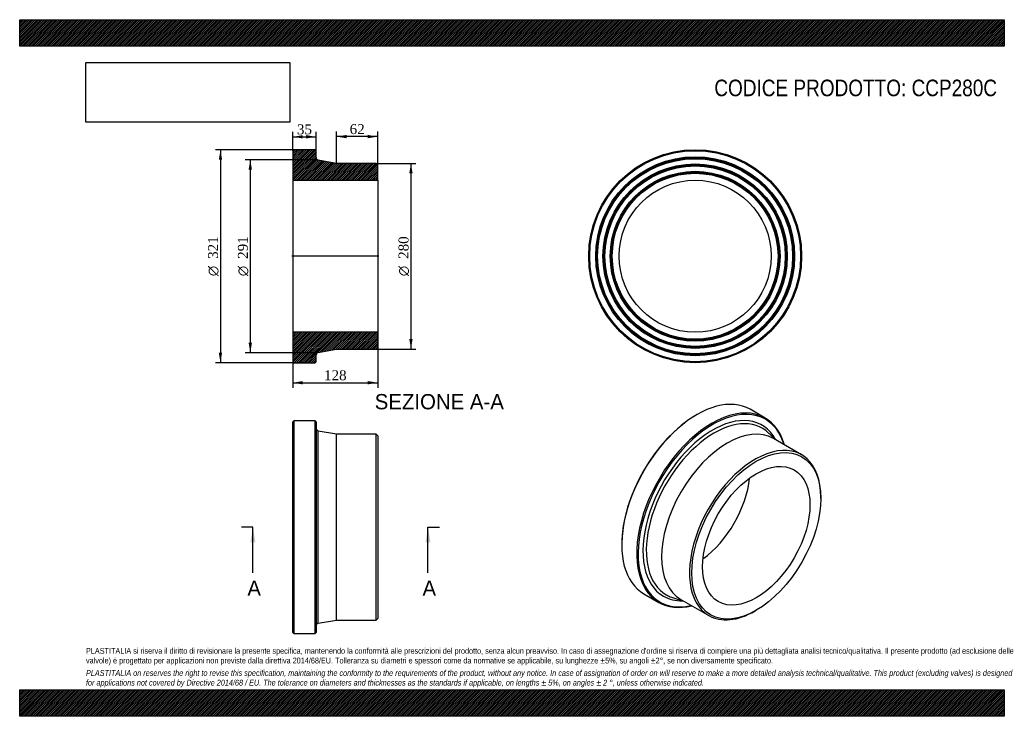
# Model space of a CAD drawing. Header units: millimetres. Extents: x 0 to 1485, y 0 to 1050.
import ezdxf
from ezdxf.enums import TextEntityAlignment as Align
from ezdxf.lldxf.tags import DXFTag

# ---------------------------------------------------------------- set-up
doc = ezdxf.new("R2010")
doc.units = ezdxf.units.MM
doc.header["$LTSCALE"] = 5
for name, color, linetype in [('CCP280C', 7, 'Continuous'), ('Default', 7, 'Continuous'), ('DV4_Default', 7, 'Continuous')]:
    doc.layers.add(name, color=color, linetype=linetype)
doc.styles.add('SEACAD_Solid_Edge_ANSI', font='seans.ttf')
doc.styles.add('SEACAD_Solid_Edge_ANSI1_Symbols', font='semeca1.ttf')
doc.styles.add('SEACAD_Times_New_Roman', font='times.ttf')
tags = doc.linetypes.add('CENTER2', pattern=[28.575, 19.05, -3.175, 3.175, -3.175]).pattern_tags.tags
tags[10:11] = [DXFTag(74, 4), DXFTag(75, 0), DXFTag(340, '0'), DXFTag(46, 0.0), DXFTag(50, 0.0), DXFTag(44, 0.0), DXFTag(45, 0.0)]
tags[8:9] = [DXFTag(74, 4), DXFTag(75, 0), DXFTag(340, '0'), DXFTag(46, 0.0), DXFTag(50, 0.0), DXFTag(44, 0.0), DXFTag(45, 0.0)]
tags[6:7] = [DXFTag(74, 4), DXFTag(75, 0), DXFTag(340, '0'), DXFTag(46, 0.0), DXFTag(50, 0.0), DXFTag(44, 0.0), DXFTag(45, 0.0)]
tags[4:5] = [DXFTag(74, 4), DXFTag(75, 0), DXFTag(340, '0'), DXFTag(46, 0.0), DXFTag(50, 0.0), DXFTag(44, 0.0), DXFTag(45, 0.0)]
doc.dimstyles.new('ANSImm', dxfattribs={"dimtxt": 15, "dimasz": 15, "dimexe": 7.5, "dimexo": 0, "dimgap": 3.75, "dimtad": 1, "dimdsep": 46, "dimtxsty": 'SEACAD_Times_New_Roman', "dimblk1": '_SE_FILLED', "dimblk2": '_SE_FILLED', "dimsah": 1, "dimcen": 7.5, "dimazin": 0, "dimtfac": 0.85, "dimtdec": 3, "dimtofl": 0, "dimtmove": 0, "dimatfit": 3, "dimfxl": 1, "dimarcsym": 0})
picture_1 = doc.add_image_def('image1.jpg', size_in_pixel=(4302, 1260))

# ---------------------------------------------------------------- blocks, each defined once
blk = doc.blocks.new('SE')
at = {"layer": 'CCP280C', "color": 7, "linetype": 'Continuous'}
for p, q in [((413.5, 445.6), (412, 444.1)), ((413.5, 445.6), (413.5, 124.6)), ((445.5, 445.6), (413.5, 445.6)), ((445.5, 124.6), (445.5, 445.6)), ((447, 444.1), (445.5, 445.6)), ((412, 126.1), (412, 444.1)), ((447, 444.1), (447, 126.1)), ((450.3, 140.2), (450.3, 430)), ((478, 425.1), (450.3, 430)), ((478, 145.1), (478, 425.1)), ((537.5, 425.1), (478, 425.1)), ((537.5, 145.1), (537.5, 425.1)), ((540, 422.6), (537.5, 425.1)), ((540, 422.6), (540, 147.6)), ((450.3, 140.2), (478, 145.1)), ((478, 145.1), (537.5, 145.1)), ((537.5, 145.1), (540, 147.6)), ((412, 126.1), (413.5, 124.6)), ((413.5, 124.6), (445.5, 124.6)), ((445.5, 124.6), (447, 126.1))]:
    blk.add_line(p, q, dxfattribs=at)
for centre, start, end in [((451, 434), 180, 259.9393), ((451, 136.3), 100.0607, 180)]:
    blk.add_arc(centre, 4, start, end, dxfattribs=at)
blk = doc.blocks.new('SE1')
at = {"layer": 'CCP280C', "color": 7, "linetype": 'Continuous'}
for p, q in [((1124.4, 449.6), (1101.7, 462.7)), ((1021.5, 454.8), (1020.4, 454.1)), ((1141.5, 416.1), (1128.5, 427.9)), ((1179.2, 394.3), (1137.1, 418.6)), ((1208.2, 328.2), (1208.2, 330.2)), ((908, 259.4), (908, 258.2)), ((941.2, 184.7), (963.9, 171.6)), ((984.7, 178.9), (1001.5, 173.6)), ((997.1, 176.1), (1039.2, 151.8)), ((1109.2, 158.8), (1110.9, 159.8))]:
    blk.add_line(p, q, dxfattribs=at)
for centre, major_axis, start_param, end_param in [((1021.5, 323.7), (80.2, 139), 0, 3.141593), ((1044.1, 310.6), (-80.3, -139), 2.63063, 6.283185), ((1045.2, 310), (79.5, 137.7), 0, 3.635466), ((1020.4, 324.3), (-79.5, -137.7), 3.926991, 5.497787), ((1045.2, 310), (-74.4, -128.9), 2.80316, 6.283185), ((1047.5, 308.7), (-72.5, -125.5), 3.060856, 6.283185), ((1045.2, 310), (79.5, 137.7), 5.789312, 6.283185), ((1067.1, 297.4), (-70, -121.2), 3.141593, 6.283185), ((1047.5, 308.7), (-72.5, -125.5), -3.267379, -3.222329), ((1109.2, 273.1), (-70, -121.2), 2.356194, 6.283185), ((1020.4, 324.3), (-57.3, -99.2), 0.910463, 2.23113), ((1045.2, 310), (-74.4, -128.9), 0, 0.338432), ((1047.5, 308.7), (-72.5, -125.5), 0, 0.079835), ((1047.5, 308.7), (-72.5, -125.5), 0.079835, 0.125786), ((1044.1, 310.6), (-80.3, -139), 0, 0.510963), ((1109.2, 273.1), (-70, -121.2), 0, 0.785398)]:
    blk.add_ellipse(centre, major_axis=major_axis, ratio=0.57735, start_param=start_param, end_param=end_param, dxfattribs=at)
for major_axis in [(68.8, 119.1), (-57.3, -99.2)]:
    blk.add_ellipse((1110.9, 272.1), major_axis=major_axis, ratio=0.57735, dxfattribs=at)
blk = doc.blocks.new('SE2')
at = {"layer": 'CCP280C', "color": 7, "linetype": 'Continuous'}
for radius in [160.5, 159, 150, 148.5, 147, 139, 137.5, 136, 128, 126.5, 125, 114.6]:
    blk.add_circle((1018.7, 693.5), radius, dxfattribs=at)
blk = doc.blocks.new('SE4')
at = {"color": 7, "linetype": 'Continuous', "style": 'SEACAD_Solid_Edge_ANSI'}
blk.add_text('A', height=23, dxfattribs=at).set_placement((343.4, 204.6), align=Align.TOP_LEFT)
blk = doc.blocks.new('SE5')
at = {"color": 7, "linetype": 'Continuous', "style": 'SEACAD_Solid_Edge_ANSI'}
blk.add_text('A', height=23, dxfattribs=at).set_placement((607.5, 204.6), align=Align.TOP_LEFT)
blk = doc.blocks.new('SEANNOT_GROUP')
at = {"linetype": 'Continuous'}
blk.add_hatch(color=7, dxfattribs=at).paths.add_polyline_path([(355.6, 262.1), (351.7, 285.1), (347.9, 262.1)])
at = {"color": 7, "linetype": 'Continuous'}
blk.add_lwpolyline([(351.7, 216.1), (351.7, 285.1)], dxfattribs=at)
blk = doc.blocks.new('SEANNOT_GROUP1')
at = {"linetype": 'Continuous'}
blk.add_hatch(color=7, dxfattribs=at).paths.add_polyline_path([(619.7, 262.1), (615.8, 285.1), (612, 262.1)])
at = {"color": 7, "linetype": 'Continuous'}
blk.add_lwpolyline([(615.8, 216.1), (615.8, 285.1)], dxfattribs=at)
blk = doc.blocks.new('SE3')
at = {"layer": 'Default', "color": 7, "linetype": 'CENTER2'}
for p, q in [((351.7, 285.1), (334.5, 285.1)), ((615.8, 285.1), (633.1, 285.1))]:
    blk.add_line(p, q, dxfattribs=at)
at = {"layer": 'Default', "color": 7, "linetype": 'CENTER2', "const_width": 0.0001}
blk.add_lwpolyline([(351.7, 285.1), (615.8, 285.1)], dxfattribs=at)
at = {"layer": 'Default'}
for name in ['SEANNOT_GROUP', 'SEANNOT_GROUP1', 'SE4', 'SE5']:
    blk.add_blockref(name, (0, 0), dxfattribs=at)
blk = doc.blocks.new('SE6')
at = {"layer": 'CCP280C', "linetype": 'Continuous'}
h = blk.add_hatch(dxfattribs=at)
h.set_pattern_fill('LINE', scale=0.629921, angle=45, style=0)
edge = h.paths.add_edge_path()
edge.add_line((537.5, 833.5), (478, 833.5))
edge.add_line((478, 833.5), (450.3, 838.4))
edge.add_arc((451, 842.4), 4, 180, 259.9393, ccw=False)
edge.add_line((447, 842.4), (447, 852.5))
edge.add_line((447, 852.5), (445.5, 854))
edge.add_line((445.5, 854), (413.5, 854))
edge.add_line((413.5, 854), (412, 852.5))
edge.add_line((412, 852.5), (412, 843.5))
edge.add_line((412, 843.5), (413.1, 842))
edge.add_line((413.1, 842), (412, 840.5))
edge.add_line((412, 840.5), (412, 832.5))
edge.add_line((412, 832.5), (413.1, 831))
edge.add_line((413.1, 831), (412, 829.5))
edge.add_line((412, 829.5), (412, 821.5))
edge.add_line((412, 821.5), (413.1, 820))
edge.add_line((413.1, 820), (412, 818.5))
edge.add_line((412, 818.5), (412, 808.1))
edge.add_line((412, 808.1), (540, 808.1))
edge.add_line((540, 808.1), (540, 831))
edge.add_line((540, 831), (537.5, 833.5))
h = blk.add_hatch(dxfattribs=at)
h.set_pattern_fill('LINE', scale=0.62992, angle=45, style=0)
edge = h.paths.add_edge_path()
edge.add_line((540, 556), (540, 578.9))
edge.add_line((540, 578.9), (412, 578.9))
edge.add_line((412, 578.9), (412, 568.5))
edge.add_line((412, 568.5), (413.1, 567))
edge.add_line((413.1, 567), (412, 565.5))
edge.add_line((412, 565.5), (412, 557.5))
edge.add_line((412, 557.5), (413.1, 556))
edge.add_line((413.1, 556), (412, 554.5))
edge.add_line((412, 554.5), (412, 546.5))
edge.add_line((412, 546.5), (413.1, 545))
edge.add_line((413.1, 545), (412, 543.5))
edge.add_line((412, 543.5), (412, 534.5))
edge.add_line((412, 534.5), (413.5, 533))
edge.add_line((413.5, 533), (445.5, 533))
edge.add_line((445.5, 533), (447, 534.5))
edge.add_line((447, 534.5), (447, 544.7))
edge.add_arc((451, 544.7), 4, 100.0607, 180, ccw=False)
edge.add_line((450.3, 548.6), (478, 553.5))
edge.add_line((478, 553.5), (537.5, 553.5))
edge.add_line((537.5, 553.5), (540, 556))
at = {"layer": 'CCP280C', "color": 7, "linetype": 'Continuous'}
for p, q in [((412, 852.5), (413.5, 854)), ((412, 852.5), (412, 843.5)), ((445.5, 854), (413.5, 854)), ((445.5, 854), (447, 852.5)), ((447, 842.4), (447, 852.5)), ((412, 843.5), (412, 840.5)), ((412, 843.5), (413.1, 842)), ((413.1, 842), (412, 840.5)), ((412, 840.5), (412, 832.5)), ((412, 832.5), (412, 829.5)), ((412, 832.5), (413.1, 831)), ((478, 833.5), (450.3, 838.4)), ((537.5, 833.5), (478, 833.5)), ((537.5, 833.5), (540, 831)), ((413.1, 831), (412, 829.5)), ((412, 829.5), (412, 821.5)), ((412, 821.5), (412, 818.5)), ((412, 821.5), (413.1, 820)), ((413.1, 820), (412, 818.5)), ((412, 818.5), (412, 808.1)), ((540, 808.1), (540, 831)), ((412, 808.1), (412, 578.9)), ((412, 808.1), (540, 808.1)), ((540, 808.1), (540, 578.9)), ((540, 578.9), (412, 578.9)), ((412, 578.9), (412, 568.5)), ((412, 568.5), (412, 565.5)), ((412, 568.5), (413.1, 567)), ((413.1, 567), (412, 565.5)), ((412, 565.5), (412, 557.5)), ((540, 556), (540, 578.9)), ((412, 557.5), (412, 554.5)), ((412, 557.5), (413.1, 556)), ((413.1, 556), (412, 554.5)), ((412, 554.5), (412, 546.5)), ((450.3, 548.6), (478, 553.5)), ((478, 553.5), (537.5, 553.5)), ((540, 556), (537.5, 553.5)), ((412, 546.5), (412, 543.5)), ((412, 546.5), (413.1, 545)), ((413.1, 545), (412, 543.5)), ((412, 543.5), (412, 534.5)), ((447, 534.5), (447, 544.7)), ((413.5, 533), (412, 534.5)), ((413.5, 533), (445.5, 533)), ((447, 534.5), (445.5, 533))]:
    blk.add_line(p, q, dxfattribs=at)
for centre, start, end in [((451, 842.4), 180, 259.9393), ((451, 544.7), 100.0607, 180)]:
    blk.add_arc(centre, 4, start, end, dxfattribs=at)
at = {"layer": 'DV4_Default', "color": 7, "linetype": 'CENTER2'}
for p, q in [((447, 842.4), (447, 839)), ((447, 839), (450.3, 838.4)), ((541.8, 693.5), (410.3, 693.5)), ((450.3, 548.6), (447, 548)), ((447, 544.7), (447, 548))]:
    blk.add_line(p, q, dxfattribs=at)
blk = doc.blocks.new('DMBLK85')
at = {"layer": 'Default', "linetype": 'Continuous'}
for points in [[(427, 876), (412, 873.5), (427, 871)], [(432, 876), (432, 871), (447, 873.5)]]:
    blk.add_hatch(color=7, dxfattribs=at).paths.add_polyline_path(points)
at = {"layer": 'Default', "color": 7, "linetype": 'Continuous'}
for p, q in [((412, 852.5), (412, 881)), ((447, 852.5), (447, 881)), ((412, 873.5), (447, 873.5))]:
    blk.add_line(p, q, dxfattribs=at)
at = {"layer": 'Default', "color": 7, "linetype": 'Continuous', "style": 'SEACAD_Times_New_Roman'}
blk.add_text('35', height=15, dxfattribs=at).set_placement((418.2, 892.2), align=Align.TOP_LEFT)
blk = doc.blocks.new('_SE_FILLED')
at = {"color": 0}
blk.add_line((0, 0), (-1, 0), dxfattribs=at)
blk.add_solid([(0, 0), (-1, -0.1665), (-1, 0.1665), (0, 0)], dxfattribs=at)
blk = doc.blocks.new('GDimGGroup')
at = {"layer": 'Default', "linetype": 'Continuous'}
for points in [[(300.3, 839), (305.3, 839), (302.8, 854)], [(300.3, 548), (302.8, 533), (305.3, 548)]]:
    blk.add_hatch(color=7, dxfattribs=at).paths.add_polyline_path(points)
at = {"layer": 'Default', "color": 7, "linetype": 'Continuous'}
for p, q in [((429.5, 854), (295.3, 854)), ((302.8, 854), (302.8, 533)), ((429.5, 533), (295.3, 533))]:
    blk.add_line(p, q, dxfattribs=at)
for s, style, p in [('321', 'SEACAD_Times_New_Roman', (284.1, 689.5)), ('O', 'SEACAD_Solid_Edge_ANSI1_Symbols', (284.1, 663.4))]:
    blk.add_text(s, height=15, rotation=90, dxfattribs=dict(at, style=style)).set_placement(p, align=Align.TOP_LEFT)
blk = doc.blocks.new('GDimGGroup1')
at = {"layer": 'Default', "linetype": 'Continuous'}
for points in [[(345.3, 824), (350.3, 824), (347.8, 839)], [(345.3, 563), (347.8, 548), (350.3, 563)]]:
    blk.add_hatch(color=7, dxfattribs=at).paths.add_polyline_path(points)
at = {"layer": 'Default', "color": 7, "linetype": 'Continuous'}
for p, q in [((447, 839), (340.3, 839)), ((347.8, 839), (347.8, 548)), ((447, 548), (340.3, 548))]:
    blk.add_line(p, q, dxfattribs=at)
for s, style, p in [('291', 'SEACAD_Times_New_Roman', (329.1, 689.5)), ('O', 'SEACAD_Solid_Edge_ANSI1_Symbols', (329.1, 663.4))]:
    blk.add_text(s, height=15, rotation=90, dxfattribs=dict(at, style=style)).set_placement(p, align=Align.TOP_LEFT)
blk = doc.blocks.new('GDimGGroup2')
at = {"layer": 'Default', "linetype": 'Continuous'}
for points in [[(592.6, 818.5), (590.1, 833.5), (587.6, 818.5)], [(592.6, 568.5), (587.6, 568.5), (590.1, 553.5)]]:
    blk.add_hatch(color=7, dxfattribs=at).paths.add_polyline_path(points)
at = {"layer": 'Default', "color": 7, "linetype": 'Continuous'}
for p, q in [((537.5, 833.5), (597.6, 833.5)), ((590.1, 833.5), (590.1, 553.5)), ((537.5, 553.5), (597.6, 553.5))]:
    blk.add_line(p, q, dxfattribs=at)
for s, style, p in [('280', 'SEACAD_Times_New_Roman', (571.4, 689.5)), ('O', 'SEACAD_Solid_Edge_ANSI1_Symbols', (571.4, 663.4))]:
    blk.add_text(s, height=15, rotation=90, dxfattribs=dict(at, style=style)).set_placement(p, align=Align.TOP_LEFT)
blk = doc.blocks.new('DMBLK86')
at = {"layer": 'Default', "linetype": 'Continuous'}
for points in [[(493, 876.3), (478, 873.8), (493, 871.3)], [(525, 876.3), (525, 871.3), (540, 873.8)]]:
    blk.add_hatch(color=7, dxfattribs=at).paths.add_polyline_path(points)
at = {"layer": 'Default', "color": 7, "linetype": 'Continuous'}
for p, q in [((478, 833.5), (478, 881.3)), ((540, 808.1), (540, 881.3)), ((540, 873.8), (478, 873.8))]:
    blk.add_line(p, q, dxfattribs=at)
at = {"layer": 'Default', "color": 7, "linetype": 'Continuous', "style": 'SEACAD_Times_New_Roman'}
blk.add_text('62', height=15, dxfattribs=at).set_placement((497.7, 892.6), align=Align.TOP_LEFT)
blk = doc.blocks.new('DMBLK87')
at = {"layer": 'Default', "linetype": 'Continuous'}
for points in [[(427, 500.3), (427, 505.3), (412, 502.8)], [(525, 500.3), (540, 502.8), (525, 505.3)]]:
    blk.add_hatch(color=7, dxfattribs=at).paths.add_polyline_path(points)
at = {"layer": 'Default', "color": 7, "linetype": 'Continuous'}
for p, q in [((412, 578.9), (412, 495.3)), ((540, 578.9), (540, 495.3)), ((412, 502.8), (540, 502.8))]:
    blk.add_line(p, q, dxfattribs=at)
at = {"layer": 'Default', "color": 7, "linetype": 'Continuous', "style": 'SEACAD_Times_New_Roman'}
blk.add_text('128', height=15, dxfattribs=at).set_placement((459, 521.6), align=Align.TOP_LEFT)

msp = doc.modelspace()

# ---------------------------------------------------------------- hatches: boundary and pattern name
at = {"layer": 'Default', "linetype": 'Continuous'}
h = msp.add_hatch(dxfattribs=at)
h.set_pattern_fill('LINE', scale=0.629921, angle=45, style=0)
h.paths.add_polyline_path([(1485, 1010), (1485, 1050), (0, 1050), (0, 1010)])
for points in [[(1485, 1010), (1485, 1050), (0, 1050), (0, 1010)], [(1485, 0), (1485, 40), (0, 40), (0, 0)]]:
    msp.add_hatch(color=7, dxfattribs=at).paths.add_polyline_path(points)
h = msp.add_hatch(dxfattribs=at)
h.set_pattern_fill('LINE', scale=0.629921, angle=45, style=0)
h.paths.add_polyline_path([(1485, 0), (1485, 40), (0, 40), (0, 0)])

# ---------------------------------------------------------------- linework, layer by layer
at = {"layer": 'Default', "color": 7, "linetype": 'Continuous'}
for p, q in [((0, 1050), (1485, 1050)), ((0, 1010), (0, 1050)), ((1485, 1050), (1485, 1010)), ((1485, 1010), (0, 1010)), ((0, 40), (1485, 40)), ((0, 0), (0, 40)), ((1485, 40), (1485, 0)), ((1485, 0), (0, 0))]:
    msp.add_line(p, q, dxfattribs=at)

# ---------------------------------------------------------------- block references
at = {"layer": 'Default'}
for name in ['GDimGGroup', 'SE6', 'SE2', 'GDimGGroup1', 'GDimGGroup2', 'SE1', 'SE', 'SE3']:
    msp.add_blockref(name, (0, 0), dxfattribs=at)

# ---------------------------------------------------------------- texts
at = {"layer": 'Default', "color": 7, "linetype": 'Continuous', "style": 'SEACAD_Solid_Edge_ANSI'}
msp.add_text('SEZIONE A-A', height=23, dxfattribs=at).set_placement((535.455, 485.732), align=Align.TOP_LEFT)
at = {"layer": 'Default', "attachment_point": 1}
for s, insert, char_height, width in [('{\\fArial Narrow|b0||i0||c0|p34;\\C7;\\H25.;\\W1.;CODICE PRODOTTO: CCP280C}', (1047.639, 959.671), 25, 427.52846), ("{\\fArial Narrow|b0||i0||c0|p34;\\C7;\\H8.75;\\W1.;PLASTITALIA si riserva il diritto di revisionare la presente specifica, mantenendo la conformità alle prescrizioni del prodotto, senza alcun preavviso. In caso di assegnazione d'ordine si riserva di compiere una più dettagliata analisi tecnico/qualitativa. Il presente prodotto (ad esclusione delle \\P}{\\fArial Narrow|b0||i0||c0|p34;\\C7;\\H8.75;\\W1.;valvole) è progettato per applicazioni non previste dalla direttiva 2014/68/EU. Tolleranza su diametri e spessori come da normative se applicabile, su lunghezze ±5%, su angoli ±2°, se non diversamente specificato.\\P}{\\fArial Narrow|b0||i0||c0|p34;\\C7;\\H2.5;\\W1.;   \\P}{\\fArial Narrow|b0||i1||c0|p34;\\C7;\\H8.75;\\W1.;PLASTITALIA on reserves the right to revise this specification, maintaining the conformity to the requirements of the product, without any notice. In case of assignation of order on will reserve to make a more detailed analysis technical/qualitative. This product (excluding valves) is designed \\P}{\\fArial Narrow|b0||i1||c0|p34;\\C7;\\H8.75;\\W1.;for applications not covered by Directive 2014/68 / EU. The tolerance on diameters and thicknesses as the standards if applicable, on lengths ± 5%, on angles ± 2 °, unless otherwise indicated.\\P}", (100, 103.012), 8.75, 1285)]:
    msp.add_mtext(s, dxfattribs=dict(at, insert=insert, char_height=char_height, width=width))

# ---------------------------------------------------------------- dimensions: what is measured, and where the dimension line sits
at = {"layer": 'Default', "color": 7, "linetype": 'Continuous'}
for base, p1, p2, picture, middle in [((412.034, 873.454), (412.034, 852.526), (447.034, 852.526), 'DMBLK85', (429.534, 873.454)), ((412.034, 502.817), (412.034, 578.926), (540.034, 578.926), 'DMBLK87', (476.034, 502.817))]:
    dim = msp.add_linear_dim(base=base, p1=p1, p2=p2, angle=0, text='\\A1;<>', dimstyle='ANSImm', dxfattribs=at)
    dim.commit()
    dim.dimension.update_dxf_attribs({"geometry": picture, "text_midpoint": middle, "dimtype": 161})
dim = msp.add_linear_dim(base=(478.034, 873.816), p1=(540.034, 808.126), p2=(478.034, 833.526), text='\\A1;<>', dimstyle='ANSImm', dxfattribs=at)
dim.commit()
dim.dimension.update_dxf_attribs({"geometry": 'DMBLK86', "text_midpoint": (509.034, 873.816), "dimtype": 160})

# ---------------------------------------------------------------- pictures from other files: only their frames are drawn
image = msp.add_image(picture_1, insert=(100, 895.516), size_in_units=(307.286, 90))
image.dxf.flags = 7

doc.saveas('drawing.dxf')
